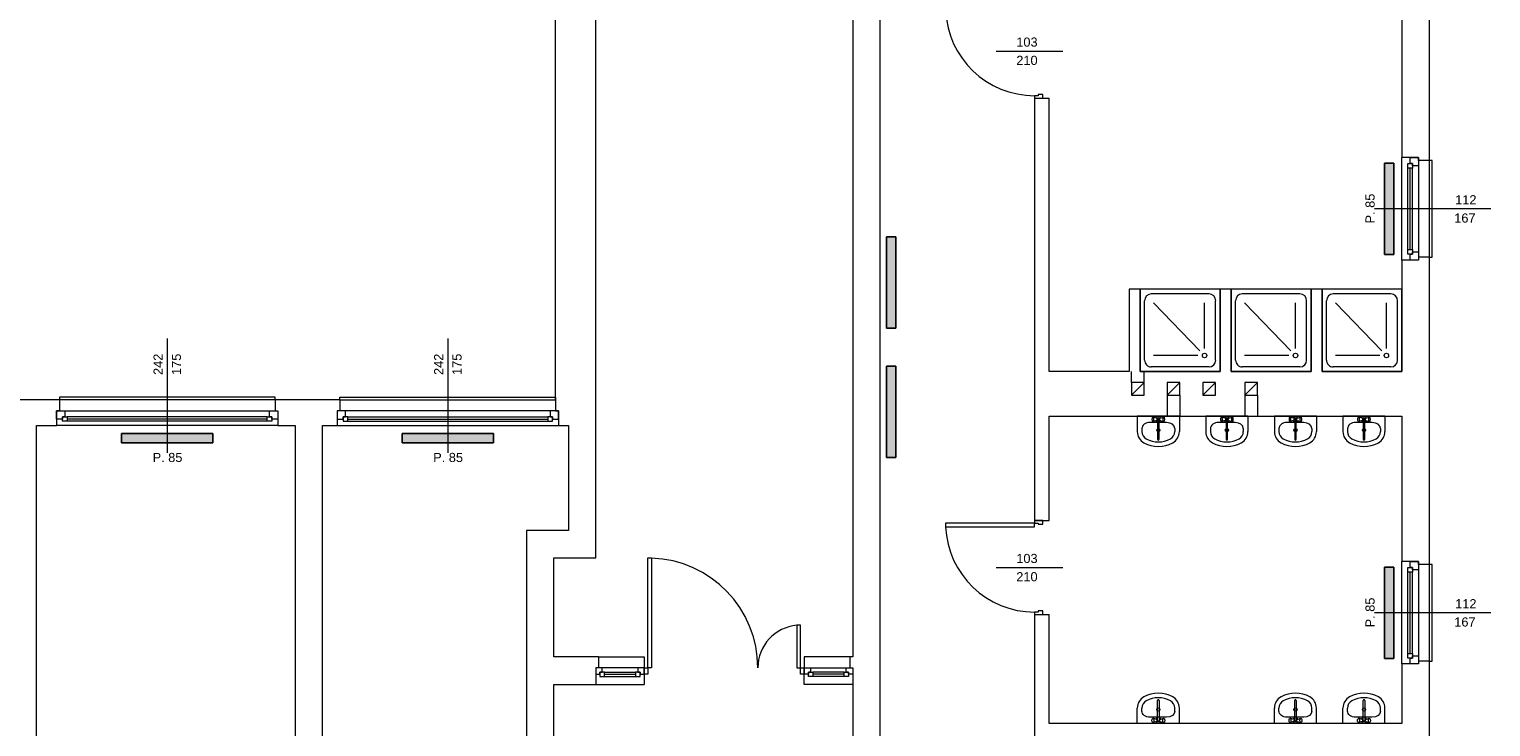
# Model space of a CAD drawing. Header units: millimetres. Extents: x 12683 to 90307, y 30842 to 62253.
# Tile 76 of 152: x 51251 to 52850, y 42159 to 42922. Entities that reach past the tile are written whole.
import ezdxf

# ---------------------------------------------------------------- set-up
doc = ezdxf.new("R2010")
doc.units = ezdxf.units.MM
doc.header["$LTSCALE"] = 0.6
for name, color, linetype, lineweight in [('zzz_podklady_drzwi_opisy', 252, 'Continuous', 15), ('zzz_podklady_okna_opisy', 252, 'Continuous', 15), ('zzz_podklady_sciany', 252, 'Continuous', 15)]:
    doc.layers.add(name, color=color, linetype=linetype, lineweight=lineweight)
doc.layers.add('zzz_podklady_grzejniki_ist', color=252, linetype='Continuous')
doc.styles.add('GENERATED_STYLE_1', font='ARIAL.TTF')

msp = doc.modelspace()

# ---------------------------------------------------------------- hatches: boundary and pattern name
at = {"layer": 'zzz_podklady_grzejniki_ist'}
for points in [[(52743.5, 42775.7), (52733.5, 42775.7), (52733.5, 42675.7), (52743.5, 42675.7)], [(52198.6, 42695), (52188.6, 42695), (52188.6, 42595), (52198.6, 42595)], [(52198.6, 42553.5), (52188.6, 42553.5), (52188.6, 42453.5), (52198.6, 42453.5)], [(51451.5, 42469.7), (51451.5, 42479.7), (51351.5, 42479.7), (51351.5, 42469.7)], [(51758.5, 42469.7), (51758.5, 42479.7), (51658.5, 42479.7), (51658.5, 42469.7)], [(52743.5, 42333.7), (52733.5, 42333.7), (52733.5, 42233.7), (52743.5, 42233.7)]]:
    msp.add_hatch(color=256, dxfattribs=at).paths.add_polyline_path(points, flags=0)

# ---------------------------------------------------------------- linework, layer by layer
at = {"layer": 'zzz_podklady_drzwi_opisy'}
for p, q in [((52308.4, 42898.2), (52381.5, 42898.2)), ((52354.5, 42849.5), (52350.5, 42849.5)), ((52350.5, 42849.5), (52350.5, 42846.7)), ((52350.5, 42846.7), (52359.5, 42846.7)), ((52350.5, 42846.7), (52359.5, 42846.7)), ((52350.5, 42846.7), (52359.5, 42846.7)), ((52359.5, 42850.7), (52354.5, 42850.7)), ((52354.5, 42850.7), (52354.5, 42849.5)), ((52359.5, 42846.7), (52359.5, 42850.7)), ((52350.5, 42381.9), (52253.1, 42381.9)), ((52253.1, 42381.9), (52253.1, 42377.9)), ((52253.1, 42377.9), (52350.5, 42377.9)), ((52350.5, 42384.7), (52359.5, 42384.7)), ((52350.5, 42384.7), (52350.5, 42381.9)), ((52359.5, 42384.7), (52350.5, 42384.7)), ((52350.5, 42384.7), (52359.5, 42384.7)), ((52350.5, 42381.9), (52354.5, 42381.9)), ((52350.5, 42377.9), (52350.5, 42381.9)), ((52354.5, 42381.9), (52354.5, 42380.7)), ((52354.5, 42380.7), (52359.5, 42380.7)), ((52359.5, 42380.7), (52359.5, 42384.7)), ((51927.5, 42223.4), (51927.5, 42343.7)), ((51927.5, 42343.7), (51931.5, 42343.7)), ((51931.5, 42343.7), (51931.5, 42223.4)), ((52308.4, 42333.2), (52381.5, 42333.2)), ((52354.5, 42284.5), (52350.5, 42284.5)), ((52350.5, 42284.5), (52350.5, 42281.7)), ((52350.5, 42281.7), (52359.5, 42281.7)), ((52350.5, 42281.7), (52359.5, 42281.7)), ((52350.5, 42281.7), (52359.5, 42281.7)), ((52359.5, 42285.7), (52354.5, 42285.7)), ((52354.5, 42285.7), (52354.5, 42284.5)), ((52359.5, 42281.7), (52359.5, 42285.7)), ((52094.5, 42270.2), (52090.5, 42270.2)), ((52090.5, 42270.2), (52090.5, 42223.4)), ((52094.5, 42223.4), (52094.5, 42270.2)), ((51931.5, 42223.4), (51927.5, 42223.4)), ((51927.5, 42223.4), (51927.5, 42216.4)), ((52090.5, 42223.4), (52094.5, 42223.4)), ((52094.5, 42216.4), (52094.5, 42223.4))]:
    msp.add_line(p, q, dxfattribs=at)
for centre, radius, start, end in [((52350.5, 42946.9), 97.4, 182.3537, 270), ((52350.5, 42381.9), 97.4, 182.3537, 270), ((51927.5, 42223.4), 120.2, 0, 88.0947), ((52094.5, 42223.4), 46.8, 94.8894, 180)]:
    msp.add_arc(centre, radius, start, end, dxfattribs=at)
at = {"layer": 'zzz_podklady_grzejniki_ist'}
for p, q in [((52733.5, 42675.7), (52733.5, 42775.7)), ((52733.5, 42775.7), (52743.5, 42775.7)), ((52743.5, 42675.7), (52743.5, 42775.7)), ((52188.6, 42595), (52188.6, 42695)), ((52188.6, 42695), (52198.6, 42695)), ((52198.6, 42595), (52198.6, 42695)), ((52743.5, 42675.7), (52733.5, 42675.7)), ((52198.6, 42595), (52188.6, 42595)), ((52188.6, 42453.5), (52188.6, 42553.5)), ((52188.6, 42553.5), (52198.6, 42553.5)), ((52198.6, 42453.5), (52198.6, 42553.5)), ((51351.5, 42469.7), (51351.5, 42479.7)), ((51351.5, 42479.7), (51451.5, 42479.7)), ((51451.5, 42479.7), (51451.5, 42469.7)), ((51658.5, 42469.7), (51658.5, 42479.7)), ((51658.5, 42479.7), (51758.5, 42479.7)), ((51758.5, 42479.7), (51758.5, 42469.7)), ((51351.5, 42469.7), (51451.5, 42469.7)), ((51658.5, 42469.7), (51758.5, 42469.7)), ((52198.6, 42453.5), (52188.6, 42453.5)), ((52733.5, 42233.7), (52733.5, 42333.7)), ((52733.5, 42333.7), (52743.5, 42333.7)), ((52743.5, 42233.7), (52743.5, 42333.7)), ((52743.5, 42233.7), (52733.5, 42233.7))]:
    msp.add_line(p, q, dxfattribs=at)
at = {"layer": 'zzz_podklady_sciany'}
for p, q in [((52151.5, 43388.7), (52151.5, 42595)), ((52181.5, 42592.7), (52181.5, 43239.7)), ((51826.5, 42516.7), (51826.5, 43174.5)), ((51870.5, 42516.7), (51870.5, 43174.5)), ((52752.5, 42962.7), (52752.5, 42781.7)), ((52782.5, 42778.7), (52782.5, 42965.7)), ((52350.5, 42846.7), (52366.5, 42846.7)), ((52350.5, 42846.7), (52350.5, 42384.7)), ((52366.5, 42547.7), (52366.5, 42846.7)), ((52761.5, 42781.7), (52752.5, 42781.7)), ((52752.5, 42669.7), (52752.5, 42781.7)), ((52752.5, 42669.7), (52752.5, 42781.7)), ((52770.5, 42781.7), (52761.5, 42781.7)), ((52761.5, 42781.7), (52770.5, 42781.7)), ((52770.5, 42781.7), (52761.5, 42781.7)), ((52770.5, 42778.7), (52770.5, 42781.7)), ((52782.5, 42778.7), (52770.5, 42778.7)), ((52782.5, 42672.7), (52782.5, 42778.7)), ((52785.5, 42778.7), (52782.5, 42778.7)), ((52785.5, 42672.7), (52785.5, 42778.7)), ((52761.5, 42669.7), (52752.5, 42669.7)), ((52752.5, 42669.7), (52752.5, 42547.7)), ((52770.5, 42669.7), (52761.5, 42669.7)), ((52770.5, 42669.7), (52761.5, 42669.7)), ((52770.5, 42669.7), (52761.5, 42669.7)), ((52782.5, 42672.7), (52770.5, 42672.7)), ((52770.5, 42672.7), (52770.5, 42669.7)), ((52782.5, 42336.7), (52782.5, 42672.7)), ((52782.5, 42672.7), (52785.5, 42672.7)), ((52466, 42637.7), (52454, 42637.7)), ((52454, 42637.7), (52454, 42547.7)), ((52466, 42547.7), (52466, 42637.7)), ((52553.5, 42637.7), (52466, 42637.7)), ((52466, 42637.7), (52466, 42547.7)), ((52565.5, 42637.7), (52553.5, 42637.7)), ((52553.5, 42637.7), (52553.5, 42547.7)), ((52553.5, 42547.7), (52553.5, 42637.7)), ((52565.5, 42547.7), (52565.5, 42637.7)), ((52653, 42637.7), (52565.5, 42637.7)), ((52565.5, 42637.7), (52565.5, 42547.7)), ((52665, 42637.7), (52653, 42637.7)), ((52653, 42637.7), (52653, 42547.7)), ((52653, 42547.7), (52653, 42637.7)), ((52665, 42547.7), (52665, 42637.7)), ((52752.5, 42637.7), (52665, 42637.7)), ((52665, 42637.7), (52665, 42547.7)), ((52752.5, 42547.7), (52752.5, 42637.7)), ((52470.9, 42560.2), (52470.9, 42625.2)), ((52541.4, 42632.7), (52478.2, 42632.7)), ((52531.3, 42570.5), (52480.6, 42622.7)), ((52536.5, 42572.7), (52536.5, 42622.7)), ((52548.6, 42560.2), (52548.6, 42625.2)), ((52570.4, 42560.2), (52570.4, 42625.2)), ((52640.9, 42632.7), (52577.7, 42632.7)), ((52630.8, 42570.5), (52580.1, 42622.7)), ((52636, 42572.7), (52636, 42622.7)), ((52648.1, 42560.2), (52648.1, 42625.2)), ((52669.9, 42560.2), (52669.9, 42625.2)), ((52740.4, 42632.7), (52677.2, 42632.7)), ((52730.3, 42570.5), (52679.6, 42622.7)), ((52735.5, 42572.7), (52735.5, 42622.7)), ((52747.6, 42560.2), (52747.6, 42625.2)), ((52151.5, 42595.7), (52151.5, 42235.4)), ((52181.5, 42146.1), (52181.5, 42592.7)), ((52529.2, 42565.2), (52480.6, 42565.2)), ((52628.7, 42565.2), (52580.1, 42565.2)), ((52728.2, 42565.2), (52679.6, 42565.2)), ((52454, 42547.7), (52366.5, 42547.7)), ((52456.5, 42535.7), (52456.5, 42547.7)), ((52553.5, 42547.7), (52466, 42547.7)), ((52466, 42547.7), (52553.5, 42547.7)), ((52470.5, 42535.7), (52470.5, 42547.7)), ((52541.4, 42552.7), (52478.2, 42552.7)), ((52653, 42547.7), (52565.5, 42547.7)), ((52565.5, 42547.7), (52653, 42547.7)), ((52640.9, 42552.7), (52577.7, 42552.7)), ((52752.5, 42547.7), (52665, 42547.7)), ((52665, 42547.7), (52752.5, 42547.7)), ((52740.4, 42552.7), (52677.2, 42552.7)), ((52470.5, 42535.7), (52456.5, 42521.7)), ((52509.5, 42535.7), (52495.5, 42521.7)), ((52495.5, 42521.7), (52495.5, 42498.7)), ((52509.5, 42521.7), (52509.5, 42498.7)), ((52548.5, 42535.7), (52534.5, 42521.7)), ((52594.5, 42535.7), (52580.5, 42521.7)), ((52580.5, 42521.7), (52580.5, 42498.7)), ((52594.5, 42521.7), (52594.5, 42498.7)), ((51283.5, 42516.7), (51217.5, 42516.7)), ((51519.5, 42519.7), (51283.5, 42519.7)), ((51283.5, 42519.7), (51283.5, 42516.7)), ((51283.5, 42516.7), (51283.5, 42504.7)), ((51519.5, 42516.7), (51283.5, 42516.7)), ((51519.5, 42516.7), (51519.5, 42519.7)), ((51519.5, 42516.7), (51519.5, 42504.7)), ((51590.5, 42516.7), (51519.5, 42516.7)), ((51590.5, 42516.7), (51590.5, 42519.7)), ((51590.5, 42519.7), (51826.5, 42519.7)), ((51590.5, 42516.7), (51590.5, 42504.7)), ((51590.5, 42516.7), (51826.5, 42516.7)), ((51826.5, 42519.7), (51826.5, 42516.7)), ((51826.5, 42516.7), (51826.5, 42504.7)), ((51870.5, 42343.7), (51870.5, 42516.7)), ((51283.5, 42504.7), (51280.5, 42504.7)), ((51280.5, 42504.7), (51280.5, 42495.7)), ((51280.5, 42495.7), (51280.5, 42504.7)), ((51280.5, 42504.7), (51280.5, 42495.7)), ((51280.5, 42495.7), (51280.5, 42488.7)), ((51519.5, 42504.7), (51522.5, 42504.7)), ((51522.5, 42504.7), (51522.5, 42495.7)), ((51522.5, 42504.7), (51522.5, 42495.7)), ((51522.5, 42504.7), (51522.5, 42495.7)), ((51522.5, 42495.7), (51522.5, 42488.7)), ((51590.5, 42504.7), (51587.5, 42504.7)), ((51587.5, 42504.7), (51587.5, 42495.7)), ((51587.5, 42504.7), (51587.5, 42495.7)), ((51587.5, 42504.7), (51587.5, 42495.7)), ((51587.5, 42495.7), (51587.5, 42488.7)), ((51826.5, 42504.7), (51829.5, 42504.7)), ((51829.5, 42504.7), (51829.5, 42495.7)), ((51829.5, 42495.7), (51829.5, 42504.7)), ((51829.5, 42504.7), (51829.5, 42495.7)), ((51829.5, 42495.7), (51829.5, 42488.7)), ((52366.5, 42384.7), (52366.5, 42498.7)), ((52366.5, 42498.7), (52752.5, 42498.7)), ((52462.9, 42498.7), (52462.9, 42481.9)), ((52508.9, 42498.7), (52462.9, 42498.7)), ((52476.8, 42491.9), (52476.8, 42491.9)), ((52495, 42491.9), (52476.8, 42491.9)), ((52479, 42496.4), (52478.9, 42495.7)), ((52478.9, 42495.7), (52478.9, 42495.1)), ((52478.9, 42495.1), (52479, 42494.4)), ((52479.2, 42496.9), (52479, 42496.4)), ((52479, 42494.4), (52479.2, 42493.9)), ((52479.4, 42497.3), (52479.2, 42496.9)), ((52479.2, 42493.9), (52479.4, 42493.5)), ((52479.9, 42497.7), (52479.4, 42497.3)), ((52479.9, 42493.1), (52479.4, 42493.5)), ((52480.2, 42497.8), (52479.9, 42497.7)), ((52479.9, 42493.1), (52480.2, 42493)), ((52480.4, 42497.7), (52480.2, 42497.8)), ((52483.9, 42496.6), (52480.2, 42497.8)), ((52483.9, 42494.2), (52480.2, 42493)), ((52480.2, 42493), (52480.4, 42493.1)), ((52480.7, 42497.2), (52480.4, 42497.7)), ((52480.4, 42493.1), (52480.7, 42493.6)), ((52480.9, 42496.6), (52480.7, 42497.2)), ((52480.7, 42493.6), (52480.9, 42494.2)), ((52481, 42495.8), (52480.9, 42496.6)), ((52480.9, 42494.2), (52481, 42495)), ((52481, 42495), (52481, 42495.8)), ((52485.1, 42495.5), (52485.1, 42473.5)), ((52486.7, 42473.5), (52486.7, 42495.5)), ((52487.9, 42496.6), (52491.7, 42497.8)), ((52487.9, 42494.2), (52491.7, 42493)), ((52491, 42496.6), (52490.9, 42495.8)), ((52490.9, 42495.8), (52490.9, 42495)), ((52490.9, 42495), (52491, 42494.2)), ((52491.2, 42497.2), (52491, 42496.6)), ((52491, 42494.2), (52491.2, 42493.6)), ((52491.4, 42497.7), (52491.2, 42497.2)), ((52491.2, 42493.6), (52491.4, 42493.1)), ((52491.7, 42497.8), (52491.4, 42497.7)), ((52491.4, 42493.1), (52491.7, 42493)), ((52492, 42497.7), (52491.7, 42497.8)), ((52491.7, 42493), (52492, 42493.1)), ((52492, 42497.7), (52492.5, 42497.3)), ((52492, 42493.1), (52492.5, 42493.5)), ((52492.7, 42496.9), (52492.5, 42497.3)), ((52492.5, 42493.5), (52492.7, 42493.9)), ((52492.8, 42496.4), (52492.7, 42496.9)), ((52492.7, 42493.9), (52492.8, 42494.4)), ((52492.9, 42495.7), (52492.8, 42496.4)), ((52492.8, 42494.4), (52492.9, 42495.1)), ((52492.9, 42495.1), (52492.9, 42495.7)), ((52508.9, 42498.7), (52508.9, 42481.9)), ((52537.9, 42498.7), (52537.9, 42481.9)), ((52583.9, 42498.7), (52537.9, 42498.7)), ((52551.8, 42491.9), (52551.8, 42491.9)), ((52570, 42491.9), (52551.8, 42491.9)), ((52554, 42496.4), (52553.9, 42495.7)), ((52553.9, 42495.7), (52553.9, 42495.1)), ((52553.9, 42495.1), (52554, 42494.4)), ((52554.2, 42496.9), (52554, 42496.4)), ((52554, 42494.4), (52554.2, 42493.9)), ((52554.4, 42497.3), (52554.2, 42496.9)), ((52554.2, 42493.9), (52554.4, 42493.5)), ((52554.9, 42497.7), (52554.4, 42497.3)), ((52554.9, 42493.1), (52554.4, 42493.5)), ((52555.2, 42497.8), (52554.9, 42497.7)), ((52554.9, 42493.1), (52555.2, 42493)), ((52555.4, 42497.7), (52555.2, 42497.8)), ((52558.9, 42496.6), (52555.2, 42497.8)), ((52558.9, 42494.2), (52555.2, 42493)), ((52555.2, 42493), (52555.4, 42493.1)), ((52555.7, 42497.2), (52555.4, 42497.7)), ((52555.4, 42493.1), (52555.7, 42493.6)), ((52555.9, 42496.6), (52555.7, 42497.2)), ((52555.7, 42493.6), (52555.9, 42494.2)), ((52556, 42495.8), (52555.9, 42496.6)), ((52555.9, 42494.2), (52556, 42495)), ((52556, 42495), (52556, 42495.8)), ((52560.1, 42495.5), (52560.1, 42473.5)), ((52561.7, 42473.5), (52561.7, 42495.5)), ((52562.9, 42496.6), (52566.7, 42497.8)), ((52562.9, 42494.2), (52566.7, 42493)), ((52566, 42496.6), (52565.9, 42495.8)), ((52565.9, 42495.8), (52565.9, 42495)), ((52565.9, 42495), (52566, 42494.2)), ((52566.2, 42497.2), (52566, 42496.6)), ((52566, 42494.2), (52566.2, 42493.6)), ((52566.4, 42497.7), (52566.2, 42497.2)), ((52566.2, 42493.6), (52566.4, 42493.1)), ((52566.7, 42497.8), (52566.4, 42497.7)), ((52566.4, 42493.1), (52566.7, 42493)), ((52567, 42497.7), (52566.7, 42497.8)), ((52566.7, 42493), (52567, 42493.1)), ((52567, 42497.7), (52567.5, 42497.3)), ((52567, 42493.1), (52567.5, 42493.5)), ((52567.7, 42496.9), (52567.5, 42497.3)), ((52567.5, 42493.5), (52567.7, 42493.9)), ((52567.8, 42496.4), (52567.7, 42496.9)), ((52567.7, 42493.9), (52567.8, 42494.4)), ((52567.9, 42495.7), (52567.8, 42496.4)), ((52567.8, 42494.4), (52567.9, 42495.1)), ((52567.9, 42495.1), (52567.9, 42495.7)), ((52583.9, 42498.7), (52583.9, 42481.9)), ((52612.9, 42498.7), (52612.9, 42481.9)), ((52658.9, 42498.7), (52612.9, 42498.7)), ((52626.8, 42491.9), (52626.8, 42491.9)), ((52645, 42491.9), (52626.8, 42491.9)), ((52629, 42496.4), (52628.9, 42495.7)), ((52628.9, 42495.7), (52628.9, 42495.1)), ((52628.9, 42495.1), (52629, 42494.4)), ((52629.2, 42496.9), (52629, 42496.4)), ((52629, 42494.4), (52629.2, 42493.9)), ((52629.4, 42497.3), (52629.2, 42496.9)), ((52629.2, 42493.9), (52629.4, 42493.5)), ((52629.9, 42497.7), (52629.4, 42497.3)), ((52629.9, 42493.1), (52629.4, 42493.5)), ((52630.2, 42497.8), (52629.9, 42497.7)), ((52629.9, 42493.1), (52630.2, 42493)), ((52630.4, 42497.7), (52630.2, 42497.8)), ((52633.9, 42496.6), (52630.2, 42497.8)), ((52633.9, 42494.2), (52630.2, 42493)), ((52630.2, 42493), (52630.4, 42493.1)), ((52630.7, 42497.2), (52630.4, 42497.7)), ((52630.4, 42493.1), (52630.7, 42493.6)), ((52630.9, 42496.6), (52630.7, 42497.2)), ((52630.7, 42493.6), (52630.9, 42494.2)), ((52631, 42495.8), (52630.9, 42496.6)), ((52630.9, 42494.2), (52631, 42495)), ((52631, 42495), (52631, 42495.8)), ((52635.1, 42495.5), (52635.1, 42473.5)), ((52636.7, 42473.5), (52636.7, 42495.5)), ((52637.9, 42496.6), (52641.7, 42497.8)), ((52637.9, 42494.2), (52641.7, 42493)), ((52641, 42496.6), (52640.9, 42495.8)), ((52640.9, 42495.8), (52640.9, 42495)), ((52640.9, 42495), (52641, 42494.2)), ((52641.2, 42497.2), (52641, 42496.6)), ((52641, 42494.2), (52641.2, 42493.6)), ((52641.4, 42497.7), (52641.2, 42497.2)), ((52641.2, 42493.6), (52641.4, 42493.1)), ((52641.7, 42497.8), (52641.4, 42497.7)), ((52641.4, 42493.1), (52641.7, 42493)), ((52642, 42497.7), (52641.7, 42497.8)), ((52641.7, 42493), (52642, 42493.1)), ((52642, 42497.7), (52642.5, 42497.3)), ((52642, 42493.1), (52642.5, 42493.5)), ((52642.7, 42496.9), (52642.5, 42497.3)), ((52642.5, 42493.5), (52642.7, 42493.9)), ((52642.8, 42496.4), (52642.7, 42496.9)), ((52642.7, 42493.9), (52642.8, 42494.4)), ((52642.9, 42495.7), (52642.8, 42496.4)), ((52642.8, 42494.4), (52642.9, 42495.1)), ((52642.9, 42495.1), (52642.9, 42495.7)), ((52658.9, 42498.7), (52658.9, 42481.9)), ((52687.9, 42498.7), (52687.9, 42481.9)), ((52733.9, 42498.7), (52687.9, 42498.7)), ((52701.8, 42491.9), (52701.8, 42491.9)), ((52720, 42491.9), (52701.8, 42491.9)), ((52704, 42496.4), (52703.9, 42495.7)), ((52703.9, 42495.7), (52703.9, 42495.1)), ((52703.9, 42495.1), (52704, 42494.4)), ((52704.2, 42496.9), (52704, 42496.4)), ((52704, 42494.4), (52704.2, 42493.9)), ((52704.4, 42497.3), (52704.2, 42496.9)), ((52704.2, 42493.9), (52704.4, 42493.5)), ((52704.9, 42497.7), (52704.4, 42497.3)), ((52704.9, 42493.1), (52704.4, 42493.5)), ((52705.2, 42497.8), (52704.9, 42497.7)), ((52704.9, 42493.1), (52705.2, 42493)), ((52705.4, 42497.7), (52705.2, 42497.8)), ((52708.9, 42496.6), (52705.2, 42497.8)), ((52708.9, 42494.2), (52705.2, 42493)), ((52705.2, 42493), (52705.4, 42493.1)), ((52705.7, 42497.2), (52705.4, 42497.7)), ((52705.4, 42493.1), (52705.7, 42493.6)), ((52705.9, 42496.6), (52705.7, 42497.2)), ((52705.7, 42493.6), (52705.9, 42494.2)), ((52706, 42495.8), (52705.9, 42496.6)), ((52705.9, 42494.2), (52706, 42495)), ((52706, 42495), (52706, 42495.8)), ((52710.1, 42495.5), (52710.1, 42473.5)), ((52711.7, 42473.5), (52711.7, 42495.5)), ((52712.9, 42496.6), (52716.7, 42497.8)), ((52712.9, 42494.2), (52716.7, 42493)), ((52716, 42496.6), (52715.9, 42495.8)), ((52715.9, 42495.8), (52715.9, 42495)), ((52715.9, 42495), (52716, 42494.2)), ((52716.2, 42497.2), (52716, 42496.6)), ((52716, 42494.2), (52716.2, 42493.6)), ((52716.4, 42497.7), (52716.2, 42497.2)), ((52716.2, 42493.6), (52716.4, 42493.1)), ((52716.7, 42497.8), (52716.4, 42497.7)), ((52716.4, 42493.1), (52716.7, 42493)), ((52717, 42497.7), (52716.7, 42497.8)), ((52716.7, 42493), (52717, 42493.1)), ((52717, 42497.7), (52717.5, 42497.3)), ((52717, 42493.1), (52717.5, 42493.5)), ((52717.7, 42496.9), (52717.5, 42497.3)), ((52717.5, 42493.5), (52717.7, 42493.9)), ((52717.8, 42496.4), (52717.7, 42496.9)), ((52717.7, 42493.9), (52717.8, 42494.4)), ((52717.9, 42495.7), (52717.8, 42496.4)), ((52717.8, 42494.4), (52717.9, 42495.1)), ((52717.9, 42495.1), (52717.9, 42495.7)), ((52733.9, 42498.7), (52733.9, 42481.9)), ((52752.5, 42498.7), (52752.5, 42339.7)), ((51258.5, 42488.7), (51280.5, 42488.7)), ((51258.5, 41854.7), (51258.5, 42488.7)), ((51522.5, 42488.7), (51280.5, 42488.7)), ((51522.5, 42488.7), (51280.5, 42488.7)), ((51522.5, 42488.7), (51541.5, 42488.7)), ((51541.5, 42488.7), (51541.5, 41854.7)), ((51571.5, 42488.7), (51587.5, 42488.7)), ((51571.5, 41854.7), (51571.5, 42488.7)), ((51587.5, 42488.7), (51829.5, 42488.7)), ((51587.5, 42488.7), (51829.5, 42488.7)), ((51829.5, 42488.7), (51840.5, 42488.7)), ((51840.5, 42488.7), (51840.5, 42373.7)), ((52467.9, 42485.2), (52467.9, 42481.9)), ((52503.9, 42485.2), (52503.9, 42481.9)), ((52542.9, 42485.2), (52542.9, 42481.9)), ((52578.9, 42485.2), (52578.9, 42481.9)), ((52617.9, 42485.2), (52617.9, 42481.9)), ((52653.9, 42485.2), (52653.9, 42481.9)), ((52692.9, 42485.2), (52692.9, 42481.9)), ((52728.9, 42485.2), (52728.9, 42481.9)), ((52350.5, 42384.7), (52366.5, 42384.7)), ((51794.5, 42373.7), (51794.5, 41854.7)), ((51840.5, 42373.7), (51794.5, 42373.7)), ((51824.5, 42343.7), (51870.5, 42343.7)), ((51824.5, 42235.4), (51824.5, 42343.7)), ((52761.5, 42339.7), (52752.5, 42339.7)), ((52752.5, 42227.7), (52752.5, 42339.7)), ((52752.5, 42227.7), (52752.5, 42339.7)), ((52770.5, 42339.7), (52761.5, 42339.7)), ((52761.5, 42339.7), (52770.5, 42339.7)), ((52770.5, 42339.7), (52761.5, 42339.7)), ((52770.5, 42336.7), (52770.5, 42339.7)), ((52782.5, 42336.7), (52770.5, 42336.7)), ((52782.5, 42230.7), (52782.5, 42336.7)), ((52785.5, 42336.7), (52782.5, 42336.7)), ((52785.5, 42230.7), (52785.5, 42336.7)), ((52350.5, 42281.7), (52366.5, 42281.7)), ((52350.5, 42281.7), (52350.5, 41965.7)), ((52366.5, 42162.7), (52366.5, 42281.7)), ((51873.5, 42235.4), (51824.5, 42235.4)), ((51873.5, 42235.4), (51873.5, 42223.4)), ((51873.5, 42235.4), (51923.5, 42235.4)), ((52148.5, 42235.4), (52098.5, 42235.4)), ((52148.5, 42235.4), (52148.5, 42223.4)), ((52151.5, 42235.4), (52148.5, 42235.4)), ((51873.5, 42223.4), (51870.5, 42223.4)), ((51870.5, 42223.4), (51870.5, 42216.4)), ((52148.5, 42223.4), (52151.5, 42223.4)), ((52151.5, 42223.4), (52151.5, 42216.4)), ((52761.5, 42227.7), (52752.5, 42227.7)), ((52752.5, 42227.7), (52752.5, 42162.7)), ((52770.5, 42227.7), (52761.5, 42227.7)), ((52770.5, 42227.7), (52761.5, 42227.7)), ((52770.5, 42227.7), (52761.5, 42227.7)), ((52782.5, 42230.7), (52770.5, 42230.7)), ((52770.5, 42230.7), (52770.5, 42227.7)), ((52782.5, 42023.7), (52782.5, 42230.7)), ((52782.5, 42230.7), (52785.5, 42230.7)), ((51824.5, 41854.7), (51824.5, 42205.4)), ((51824.5, 42205.4), (51923.5, 42205.4)), ((51870.5, 42216.4), (51870.5, 42205.4)), ((52151.5, 42205.4), (52098.5, 42205.4)), ((52151.5, 42216.4), (52151.5, 42205.4)), ((52151.5, 42205.4), (52151.5, 42146.1)), ((52485.1, 42165.8), (52485.1, 42187.8)), ((52486.7, 42187.8), (52486.7, 42165.8)), ((52635.1, 42165.8), (52635.1, 42187.8)), ((52636.7, 42187.8), (52636.7, 42165.8)), ((52710.1, 42165.8), (52710.1, 42187.8)), ((52711.7, 42187.8), (52711.7, 42165.8)), ((52462.9, 42162.7), (52462.9, 42179.5)), ((52467.9, 42176.1), (52467.9, 42179.5)), ((52476.8, 42169.4), (52476.8, 42169.4)), ((52495, 42169.4), (52476.8, 42169.4)), ((52503.9, 42176.1), (52503.9, 42179.5)), ((52508.9, 42162.7), (52508.9, 42179.5)), ((52612.9, 42162.7), (52612.9, 42179.5)), ((52617.9, 42176.1), (52617.9, 42179.5)), ((52626.8, 42169.4), (52626.8, 42169.4)), ((52645, 42169.4), (52626.8, 42169.4)), ((52653.9, 42176.1), (52653.9, 42179.5)), ((52658.9, 42162.7), (52658.9, 42179.5)), ((52687.9, 42162.7), (52687.9, 42179.5)), ((52692.9, 42176.1), (52692.9, 42179.5)), ((52701.8, 42169.4), (52701.8, 42169.4)), ((52720, 42169.4), (52701.8, 42169.4)), ((52728.9, 42176.1), (52728.9, 42179.5)), ((52733.9, 42162.7), (52733.9, 42179.5)), ((52752.5, 42162.7), (52366.5, 42162.7)), ((52508.9, 42162.7), (52462.9, 42162.7)), ((52478.9, 42166.3), (52479, 42166.9)), ((52478.9, 42165.6), (52478.9, 42166.3)), ((52479, 42164.9), (52478.9, 42165.6)), ((52479, 42166.9), (52479.2, 42167.5)), ((52479.2, 42164.4), (52479, 42164.9)), ((52479.2, 42167.5), (52479.4, 42167.8)), ((52479.4, 42164.1), (52479.2, 42164.4)), ((52479.9, 42168.2), (52479.4, 42167.8)), ((52479.9, 42163.7), (52479.4, 42164.1)), ((52479.9, 42168.2), (52480.2, 42168.3)), ((52480.2, 42163.5), (52479.9, 42163.7)), ((52480.2, 42168.3), (52480.4, 42168.2)), ((52483.9, 42167.1), (52480.2, 42168.3)), ((52483.9, 42164.7), (52480.2, 42163.5)), ((52480.4, 42163.7), (52480.2, 42163.5)), ((52480.4, 42168.2), (52480.7, 42167.8)), ((52480.7, 42164.1), (52480.4, 42163.7)), ((52480.7, 42167.8), (52480.9, 42167.1)), ((52480.9, 42164.7), (52480.7, 42164.1)), ((52480.9, 42167.1), (52481, 42166.4)), ((52481, 42165.5), (52480.9, 42164.7)), ((52481, 42166.4), (52481, 42165.5)), ((52487.9, 42167.1), (52491.7, 42168.3)), ((52487.9, 42164.7), (52491.7, 42163.5)), ((52490.9, 42166.4), (52491, 42167.1)), ((52490.9, 42165.5), (52490.9, 42166.4)), ((52491, 42164.7), (52490.9, 42165.5)), ((52491, 42167.1), (52491.2, 42167.8)), ((52491.2, 42164.1), (52491, 42164.7)), ((52491.2, 42167.8), (52491.4, 42168.2)), ((52491.4, 42163.7), (52491.2, 42164.1)), ((52491.4, 42168.2), (52491.7, 42168.3)), ((52491.7, 42163.5), (52491.4, 42163.7)), ((52491.7, 42168.3), (52492, 42168.2)), ((52492, 42163.7), (52491.7, 42163.5)), ((52492, 42168.2), (52492.5, 42167.8)), ((52492, 42163.7), (52492.5, 42164.1)), ((52492.5, 42167.8), (52492.7, 42167.5)), ((52492.7, 42164.4), (52492.5, 42164.1)), ((52492.7, 42167.5), (52492.8, 42166.9)), ((52492.8, 42164.9), (52492.7, 42164.4)), ((52492.8, 42166.9), (52492.9, 42166.3)), ((52492.9, 42165.6), (52492.8, 42164.9)), ((52492.9, 42166.3), (52492.9, 42165.6)), ((52658.9, 42162.7), (52612.9, 42162.7)), ((52628.9, 42166.3), (52629, 42166.9)), ((52628.9, 42165.6), (52628.9, 42166.3)), ((52629, 42164.9), (52628.9, 42165.6)), ((52629, 42166.9), (52629.2, 42167.5)), ((52629.2, 42164.4), (52629, 42164.9)), ((52629.2, 42167.5), (52629.4, 42167.8)), ((52629.4, 42164.1), (52629.2, 42164.4)), ((52629.9, 42168.2), (52629.4, 42167.8)), ((52629.9, 42163.7), (52629.4, 42164.1)), ((52629.9, 42168.2), (52630.2, 42168.3)), ((52630.2, 42163.5), (52629.9, 42163.7)), ((52630.2, 42168.3), (52630.4, 42168.2)), ((52633.9, 42167.1), (52630.2, 42168.3)), ((52633.9, 42164.7), (52630.2, 42163.5)), ((52630.4, 42163.7), (52630.2, 42163.5)), ((52630.4, 42168.2), (52630.7, 42167.8)), ((52630.7, 42164.1), (52630.4, 42163.7)), ((52630.7, 42167.8), (52630.9, 42167.1)), ((52630.9, 42164.7), (52630.7, 42164.1)), ((52630.9, 42167.1), (52631, 42166.4)), ((52631, 42165.5), (52630.9, 42164.7)), ((52631, 42166.4), (52631, 42165.5)), ((52637.9, 42167.1), (52641.7, 42168.3)), ((52637.9, 42164.7), (52641.7, 42163.5)), ((52640.9, 42166.4), (52641, 42167.1)), ((52640.9, 42165.5), (52640.9, 42166.4)), ((52641, 42164.7), (52640.9, 42165.5)), ((52641, 42167.1), (52641.2, 42167.8)), ((52641.2, 42164.1), (52641, 42164.7)), ((52641.2, 42167.8), (52641.4, 42168.2)), ((52641.4, 42163.7), (52641.2, 42164.1)), ((52641.4, 42168.2), (52641.7, 42168.3)), ((52641.7, 42163.5), (52641.4, 42163.7)), ((52641.7, 42168.3), (52642, 42168.2)), ((52642, 42163.7), (52641.7, 42163.5)), ((52642, 42168.2), (52642.5, 42167.8)), ((52642, 42163.7), (52642.5, 42164.1)), ((52642.5, 42167.8), (52642.7, 42167.5)), ((52642.7, 42164.4), (52642.5, 42164.1)), ((52642.7, 42167.5), (52642.8, 42166.9)), ((52642.8, 42164.9), (52642.7, 42164.4)), ((52642.8, 42166.9), (52642.9, 42166.3)), ((52642.9, 42165.6), (52642.8, 42164.9)), ((52642.9, 42166.3), (52642.9, 42165.6)), ((52733.9, 42162.7), (52687.9, 42162.7)), ((52703.9, 42166.3), (52704, 42166.9)), ((52703.9, 42165.6), (52703.9, 42166.3)), ((52704, 42164.9), (52703.9, 42165.6)), ((52704, 42166.9), (52704.2, 42167.5)), ((52704.2, 42164.4), (52704, 42164.9)), ((52704.2, 42167.5), (52704.4, 42167.8)), ((52704.4, 42164.1), (52704.2, 42164.4)), ((52704.9, 42168.2), (52704.4, 42167.8)), ((52704.9, 42163.7), (52704.4, 42164.1)), ((52704.9, 42168.2), (52705.2, 42168.3)), ((52705.2, 42163.5), (52704.9, 42163.7)), ((52705.2, 42168.3), (52705.4, 42168.2)), ((52708.9, 42167.1), (52705.2, 42168.3)), ((52708.9, 42164.7), (52705.2, 42163.5)), ((52705.4, 42163.7), (52705.2, 42163.5)), ((52705.4, 42168.2), (52705.7, 42167.8)), ((52705.7, 42164.1), (52705.4, 42163.7)), ((52705.7, 42167.8), (52705.9, 42167.1)), ((52705.9, 42164.7), (52705.7, 42164.1)), ((52705.9, 42167.1), (52706, 42166.4)), ((52706, 42165.5), (52705.9, 42164.7)), ((52706, 42166.4), (52706, 42165.5)), ((52712.9, 42167.1), (52716.7, 42168.3)), ((52712.9, 42164.7), (52716.7, 42163.5)), ((52715.9, 42166.4), (52716, 42167.1)), ((52715.9, 42165.5), (52715.9, 42166.4)), ((52716, 42164.7), (52715.9, 42165.5)), ((52716, 42167.1), (52716.2, 42167.8)), ((52716.2, 42164.1), (52716, 42164.7)), ((52716.2, 42167.8), (52716.4, 42168.2)), ((52716.4, 42163.7), (52716.2, 42164.1)), ((52716.4, 42168.2), (52716.7, 42168.3)), ((52716.7, 42163.5), (52716.4, 42163.7)), ((52716.7, 42168.3), (52717, 42168.2)), ((52717, 42163.7), (52716.7, 42163.5)), ((52717, 42168.2), (52717.5, 42167.8)), ((52717, 42163.7), (52717.5, 42164.1)), ((52717.5, 42167.8), (52717.7, 42167.5)), ((52717.7, 42164.4), (52717.5, 42164.1)), ((52717.7, 42167.5), (52717.8, 42166.9)), ((52717.8, 42164.9), (52717.7, 42164.4)), ((52717.8, 42166.9), (52717.9, 42166.3)), ((52717.9, 42165.6), (52717.8, 42164.9)), ((52717.9, 42166.3), (52717.9, 42165.6))]:
    msp.add_line(p, q, dxfattribs=at)
at = {"layer": 'zzz_podklady_sciany', "flags": 128}
for points in [[(52470.5, 42535.7), (52456.5, 42535.7), (52456.5, 42521.7), (52470.5, 42521.7)], [(52509.5, 42535.7), (52495.5, 42535.7), (52495.5, 42521.7), (52509.5, 42521.7)], [(52548.5, 42535.7), (52534.5, 42535.7), (52534.5, 42521.7), (52548.5, 42521.7)], [(52594.5, 42535.7), (52580.5, 42535.7), (52580.5, 42521.7), (52594.5, 42521.7)]]:
    msp.add_lwpolyline(points, close=True, dxfattribs=at)
at = {"layer": 'zzz_podklady_sciany'}
for centre in [(52485.9, 42483.5), (52560.9, 42483.5), (52635.9, 42483.5), (52710.9, 42483.5), (52485.9, 42177.9), (52635.9, 42177.9), (52710.9, 42177.9)]:
    msp.add_circle(centre, 1.75, dxfattribs=at)
for centre, radius, start, end in [((52485.9, 42495.4), 3, 27.9765, 152.0235), ((52485.9, 42495.4), 3, 207.9765, 254.7747), ((52485.9, 42495.4), 1.68, 298.0549, 241.9451), ((52485.9, 42495.4), 0.8, 10, 170), ((52485.9, 42495.4), 3, 285.2253, 332.0235), ((52560.9, 42495.4), 3, 27.9765, 152.0235), ((52560.9, 42495.4), 3, 207.9765, 254.7747), ((52560.9, 42495.4), 1.68, 298.0549, 241.9451), ((52560.9, 42495.4), 0.8, 10, 170), ((52560.9, 42495.4), 3, 285.2253, 332.0235), ((52635.9, 42495.4), 3, 27.9765, 152.0235), ((52635.9, 42495.4), 3, 207.9765, 254.7747), ((52635.9, 42495.4), 1.68, 298.0549, 241.9451), ((52635.9, 42495.4), 0.8, 10, 170), ((52635.9, 42495.4), 3, 285.2253, 332.0235), ((52710.9, 42495.4), 3, 27.9765, 152.0235), ((52710.9, 42495.4), 3, 207.9765, 254.7747), ((52710.9, 42495.4), 1.68, 298.0549, 241.9451), ((52710.9, 42495.4), 0.8, 10, 170), ((52710.9, 42495.4), 3, 285.2253, 332.0235), ((52476.8, 42481.9), 13.9, 180, 241.5254), ((52476.8, 42481.9), 8.89, 180, 241.5254), ((52485.9, 42498.7), 28, 241.5254, 298.4746), ((52485.9, 42473.5), 0.788, 180, 0), ((52495, 42481.9), 8.89, 298.4746, 0), ((52495, 42481.9), 13.9, 298.4746, 0), ((52551.8, 42481.9), 13.9, 180, 241.5254), ((52551.8, 42481.9), 8.89, 180, 241.5254), ((52560.9, 42498.7), 28, 241.5254, 298.4746), ((52560.9, 42473.5), 0.788, 180, 0), ((52570, 42481.9), 8.89, 298.4746, 0), ((52570, 42481.9), 13.9, 298.4746, 0), ((52626.8, 42481.9), 13.9, 180, 241.5254), ((52626.8, 42481.9), 8.89, 180, 241.5254), ((52635.9, 42498.7), 28, 241.5254, 298.4746), ((52635.9, 42473.5), 0.788, 180, 0), ((52645, 42481.9), 8.89, 298.4746, 0), ((52645, 42481.9), 13.9, 298.4746, 0), ((52701.8, 42481.9), 13.9, 180, 241.5254), ((52701.8, 42481.9), 8.89, 180, 241.5254), ((52710.9, 42498.7), 28, 241.5254, 298.4746), ((52710.9, 42473.5), 0.788, 180, 0), ((52720, 42481.9), 8.89, 298.4746, 0), ((52720, 42481.9), 13.9, 298.4746, 0), ((52485.9, 42498.7), 33, 241.5254, 298.4746), ((52560.9, 42498.7), 33, 241.5254, 298.4746), ((52635.9, 42498.7), 33, 241.5254, 298.4746), ((52710.9, 42498.7), 33, 241.5254, 298.4746), ((51870.5, 42343.7), 0.05, 270, 0), ((52476.8, 42179.5), 13.9, 118.4746, 180), ((52476.8, 42179.5), 8.89, 118.4746, 180), ((52485.9, 42162.7), 33, 61.5254, 118.4746), ((52485.9, 42162.7), 28, 61.5254, 118.4746), ((52485.9, 42187.8), 0.788, 0, 180), ((52495, 42179.5), 8.89, 0, 61.5254), ((52495, 42179.5), 13.9, 0, 61.5254), ((52626.8, 42179.5), 13.9, 118.4746, 180), ((52626.8, 42179.5), 8.89, 118.4746, 180), ((52635.9, 42162.7), 33, 61.5254, 118.4746), ((52635.9, 42162.7), 28, 61.5254, 118.4746), ((52635.9, 42187.8), 0.788, 0, 180), ((52645, 42179.5), 8.89, 0, 61.5254), ((52645, 42179.5), 13.9, 0, 61.5254), ((52701.8, 42179.5), 13.9, 118.4746, 180), ((52701.8, 42179.5), 8.89, 118.4746, 180), ((52710.9, 42162.7), 33, 61.5254, 118.4746), ((52710.9, 42162.7), 28, 61.5254, 118.4746), ((52710.9, 42187.8), 0.788, 0, 180), ((52720, 42179.5), 8.89, 0, 61.5254), ((52720, 42179.5), 13.9, 0, 61.5254), ((52485.9, 42165.9), 3, 105.2253, 152.0235), ((52485.9, 42165.9), 3, 207.9765, 332.0235), ((52485.9, 42165.9), 1.68, 118.0549, 61.9451), ((52485.9, 42165.9), 0.8, 190, 350), ((52485.9, 42165.9), 3, 27.9765, 74.7747), ((52635.9, 42165.9), 3, 105.2253, 152.0235), ((52635.9, 42165.9), 3, 207.9765, 332.0235), ((52635.9, 42165.9), 1.68, 118.0549, 61.9451), ((52635.9, 42165.9), 0.8, 190, 350), ((52635.9, 42165.9), 3, 27.9765, 74.7747), ((52710.9, 42165.9), 3, 105.2253, 152.0235), ((52710.9, 42165.9), 3, 207.9765, 332.0235), ((52710.9, 42165.9), 1.68, 118.0549, 61.9451), ((52710.9, 42165.9), 0.8, 190, 350), ((52710.9, 42165.9), 3, 27.9765, 74.7747)]:
    msp.add_arc(centre, radius, start, end, dxfattribs=at)
for centre, major_axis, ratio, start_param, end_param in [((52478.2, 42625.2), (0, 7.5), 0.972222, 0, 1.570796), ((52541.4, 42625.2), (0, 7.5), 0.972222, 4.712389, 6.283185), ((52577.7, 42625.2), (0, 7.5), 0.972222, 0, 1.570796), ((52640.9, 42625.2), (0, 7.5), 0.972222, 4.712389, 6.283185), ((52677.2, 42625.2), (0, 7.5), 0.972222, 0, 1.570796), ((52740.4, 42625.2), (0, 7.5), 0.972222, 4.712389, 6.283185), ((52478.2, 42560.2), (0, 7.5), 0.972222, 1.570796, 3.141593), ((52541.4, 42560.2), (0, 7.5), 0.972222, 3.141593, 4.712389), ((52577.7, 42560.2), (0, 7.5), 0.972222, 1.570796, 3.141593), ((52640.9, 42560.2), (0, 7.5), 0.972222, 3.141593, 4.712389), ((52677.2, 42560.2), (0, 7.5), 0.972222, 1.570796, 3.141593), ((52740.4, 42560.2), (0, 7.5), 0.972222, 3.141593, 4.712389), ((52476.8, 42485.2), (8.89, 0), 0.750558, 1.570796, 3.141593), ((52495, 42485.2), (-8.89, 0), 0.750558, 3.141593, 4.712389), ((52551.8, 42485.2), (8.89, 0), 0.750558, 1.570796, 3.141593), ((52570, 42485.2), (-8.89, 0), 0.750558, 3.141593, 4.712389), ((52626.8, 42485.2), (8.89, 0), 0.750558, 1.570796, 3.141593), ((52645, 42485.2), (-8.89, 0), 0.750558, 3.141593, 4.712389), ((52701.8, 42485.2), (8.89, 0), 0.750558, 1.570796, 3.141593), ((52720, 42485.2), (-8.89, 0), 0.750558, 3.141593, 4.712389)]:
    msp.add_ellipse(centre, major_axis=major_axis, ratio=ratio, start_param=start_param, end_param=end_param, dxfattribs=at)
for centre in [(52536.5, 42565.2), (52636, 42565.2), (52735.5, 42565.2)]:
    msp.add_ellipse(centre, major_axis=(0, -2.5), ratio=0.972222, dxfattribs=at)
at = {"layer": 'zzz_podklady_sciany', "extrusion": (0, 0, -1)}
for centre, major_axis, start_param, end_param in [((52476.8, 42176.1), (8.89, 0), 1.570796, 3.141593), ((52495, 42176.1), (-8.89, 0), 3.141593, 4.712389), ((52626.8, 42176.1), (8.89, 0), 1.570796, 3.141593), ((52645, 42176.1), (-8.89, 0), 3.141593, 4.712389), ((52701.8, 42176.1), (8.89, 0), 1.570796, 3.141593), ((52720, 42176.1), (-8.89, 0), 3.141593, 4.712389)]:
    msp.add_ellipse(centre, major_axis=major_axis, ratio=0.750558, start_param=start_param, end_param=end_param, dxfattribs=at)

# ---------------------------------------------------------------- texts
at = {"layer": 'zzz_podklady_drzwi_opisy', "char_height": 10, "attachment_point": 7, "style": 'GENERATED_STYLE_1'}
for s, insert in [('{103}', (52330.5, 42903)), ('{210}', (52330.5, 42883)), ('{103}', (52330.5, 42338)), ('{210}', (52330.5, 42318))]:
    msp.add_mtext(s, dxfattribs=dict(at, insert=insert))
at = {"layer": 'zzz_podklady_okna_opisy', "char_height": 10, "attachment_point": 7, "rotation": 90, "style": 'GENERATED_STYLE_1'}
for s, insert in [('{P. 85}', (52722.7, 42709.7)), ('{242}', (51396.5, 42543.9)), ('{175}', (51416.7, 42543.9)), ('{242}', (51703.5, 42543.9)), ('{175}', (51723.7, 42543.9)), ('{P. 85}', (52722.7, 42267.7))]:
    msp.add_mtext(s, dxfattribs=dict(at, insert=insert))
at = {"layer": 'zzz_podklady_okna_opisy', "char_height": 10, "attachment_point": 7, "style": 'GENERATED_STYLE_1'}
for s, insert in [('{112}', (52810.7, 42730.6)), ('{167}', (52809.7, 42710.5)), ('{P. 85}', (51385.5, 42448.5)), ('{P. 85}', (51692.5, 42448.5)), ('{112}', (52810.7, 42288.6)), ('{167}', (52809.7, 42268.5))]:
    msp.add_mtext(s, dxfattribs=dict(at, insert=insert))

# ---------------------------------------------------------------- next in the draw order: wipeouts: each hides what was drawn before it
at = {"ltscale": 3705.867049}
for points in [[(52759, 42770.2), (52764, 42770.2), (52764, 42772.7), (52770.5, 42772.7), (52770.5, 42678.7), (52764, 42678.7), (52764, 42681.2), (52759, 42681.2)], [(52759, 42328.2), (52764, 42328.2), (52764, 42330.7), (52770.5, 42330.7), (52770.5, 42236.7), (52764, 42236.7), (52764, 42239.2), (52759, 42239.2)]]:
    msp.add_wipeout(points, dxfattribs=at).dxf.layer = 'zzz_podklady_sciany'
at = {"ltscale": 8877.762211}
for points in [[(51292, 42493.2), (51292, 42498.2), (51289.5, 42498.2), (51289.5, 42504.7), (51513.5, 42504.7), (51513.5, 42498.2), (51511, 42498.2), (51511, 42493.2)], [(51818, 42493.2), (51818, 42498.2), (51820.5, 42498.2), (51820.5, 42504.7), (51596.5, 42504.7), (51596.5, 42498.2), (51599, 42498.2), (51599, 42493.2)]]:
    msp.add_wipeout(points, dxfattribs=at).dxf.layer = 'zzz_podklady_sciany'
at = {"ltscale": 1529.866408}
for points in [[(51914, 42213.9), (51914, 42218.9), (51916.5, 42218.9), (51916.5, 42223.4), (51877.5, 42223.4), (51877.5, 42218.9), (51880, 42218.9), (51880, 42213.9)], [(52108, 42213.9), (52108, 42218.9), (52105.5, 42218.9), (52105.5, 42223.4), (52144.5, 42223.4), (52144.5, 42218.9), (52142, 42218.9), (52142, 42213.9)]]:
    msp.add_wipeout(points, dxfattribs=at).dxf.layer = 'zzz_podklady_sciany'

# ---------------------------------------------------------------- next in the draw order: linework, layer by layer
at = {"layer": 'zzz_podklady_drzwi_opisy'}
for p, q in [((51923.5, 42223.4), (51927.5, 42223.4)), ((52094.5, 42223.4), (52098.5, 42223.4)), ((51927.5, 42216.4), (51923.5, 42216.4)), ((52098.5, 42216.4), (52094.5, 42216.4))]:
    msp.add_line(p, q, dxfattribs=at)
at = {"layer": 'zzz_podklady_okna_opisy'}
for p, q in [((52849.6, 42725.7), (52722.5, 42725.7)), ((51401.5, 42583.8), (51401.5, 42458.7)), ((51708.5, 42583.8), (51708.5, 42458.7)), ((52849.6, 42283.7), (52722.5, 42283.7))]:
    msp.add_line(p, q, dxfattribs=at)
at = {"layer": 'zzz_podklady_sciany'}
for p, q in [((52761.5, 42775.2), (52761.5, 42781.7)), ((52770.5, 42781.7), (52770.5, 42772.7)), ((52770.5, 42778.7), (52770.5, 42781.7)), ((52759, 42770.2), (52759, 42775.2)), ((52759, 42775.2), (52764, 42775.2)), ((52759, 42681.2), (52759, 42770.2)), ((52759, 42681.2), (52759, 42770.2)), ((52764, 42770.2), (52759, 42770.2)), ((52764, 42775.2), (52761.5, 42775.2)), ((52761.5, 42681.2), (52761.5, 42770.2)), ((52764, 42772.7), (52764, 42775.2)), ((52764, 42775.2), (52764, 42770.2)), ((52770.5, 42772.7), (52764, 42772.7)), ((52764, 42681.2), (52764, 42770.2)), ((52770.5, 42772.7), (52770.5, 42678.7)), ((52759, 42676.2), (52759, 42681.2)), ((52759, 42681.2), (52764, 42681.2)), ((52764, 42681.2), (52764, 42676.2)), ((52764, 42676.2), (52759, 42676.2)), ((52761.5, 42669.7), (52761.5, 42676.2)), ((52761.5, 42676.2), (52764, 42676.2)), ((52764, 42676.2), (52764, 42678.7)), ((52764, 42678.7), (52770.5, 42678.7)), ((52770.5, 42678.7), (52770.5, 42669.7)), ((52770.5, 42672.7), (52770.5, 42669.7)), ((51280.5, 42504.7), (51289.5, 42504.7)), ((51283.5, 42504.7), (51280.5, 42504.7)), ((51287, 42495.7), (51280.5, 42495.7)), ((51289.5, 42498.2), (51287, 42498.2)), ((51287, 42498.2), (51287, 42495.7)), ((51287, 42498.2), (51292, 42498.2)), ((51287, 42493.2), (51287, 42498.2)), ((51292, 42493.2), (51287, 42493.2)), ((51289.5, 42504.7), (51289.5, 42498.2)), ((51289.5, 42504.7), (51513.5, 42504.7)), ((51511, 42498.2), (51292, 42498.2)), ((51292, 42498.2), (51292, 42493.2)), ((51511, 42495.7), (51292, 42495.7)), ((51511, 42493.2), (51292, 42493.2)), ((51511, 42493.2), (51292, 42493.2)), ((51511, 42493.2), (51511, 42498.2)), ((51511, 42498.2), (51516, 42498.2)), ((51516, 42493.2), (51511, 42493.2)), ((51513.5, 42498.2), (51513.5, 42504.7)), ((51513.5, 42504.7), (51522.5, 42504.7)), ((51516, 42498.2), (51513.5, 42498.2)), ((51516, 42495.7), (51516, 42498.2)), ((51516, 42498.2), (51516, 42493.2)), ((51522.5, 42495.7), (51516, 42495.7)), ((51519.5, 42504.7), (51522.5, 42504.7)), ((51596.5, 42504.7), (51587.5, 42504.7)), ((51590.5, 42504.7), (51587.5, 42504.7)), ((51587.5, 42495.7), (51594, 42495.7)), ((51594, 42495.7), (51594, 42498.2)), ((51594, 42498.2), (51596.5, 42498.2)), ((51599, 42498.2), (51594, 42498.2)), ((51594, 42498.2), (51594, 42493.2)), ((51594, 42493.2), (51599, 42493.2)), ((51596.5, 42498.2), (51596.5, 42504.7)), ((51820.5, 42504.7), (51596.5, 42504.7)), ((51599, 42498.2), (51818, 42498.2)), ((51599, 42493.2), (51599, 42498.2)), ((51599, 42495.7), (51818, 42495.7)), ((51599, 42493.2), (51818, 42493.2)), ((51599, 42493.2), (51818, 42493.2)), ((51823, 42498.2), (51818, 42498.2)), ((51818, 42498.2), (51818, 42493.2)), ((51818, 42493.2), (51823, 42493.2)), ((51829.5, 42504.7), (51820.5, 42504.7)), ((51820.5, 42504.7), (51820.5, 42498.2)), ((51820.5, 42498.2), (51823, 42498.2)), ((51823, 42498.2), (51823, 42495.7)), ((51823, 42493.2), (51823, 42498.2)), ((51823, 42495.7), (51829.5, 42495.7)), ((51826.5, 42504.7), (51829.5, 42504.7)), ((52759, 42328.2), (52759, 42333.2)), ((52759, 42333.2), (52764, 42333.2)), ((52761.5, 42333.2), (52761.5, 42339.7)), ((52764, 42333.2), (52761.5, 42333.2)), ((52764, 42330.7), (52764, 42333.2)), ((52764, 42333.2), (52764, 42328.2)), ((52770.5, 42330.7), (52764, 42330.7)), ((52770.5, 42339.7), (52770.5, 42330.7)), ((52770.5, 42336.7), (52770.5, 42339.7)), ((52770.5, 42330.7), (52770.5, 42236.7)), ((52759, 42239.2), (52759, 42328.2)), ((52759, 42239.2), (52759, 42328.2)), ((52764, 42328.2), (52759, 42328.2)), ((52761.5, 42239.2), (52761.5, 42328.2)), ((52764, 42239.2), (52764, 42328.2)), ((51923.5, 42235.4), (51923.5, 42223.4)), ((52098.5, 42235.4), (52098.5, 42223.4)), ((52759, 42234.2), (52759, 42239.2)), ((52759, 42239.2), (52764, 42239.2)), ((52764, 42234.2), (52759, 42234.2)), ((52761.5, 42227.7), (52761.5, 42234.2)), ((52761.5, 42234.2), (52764, 42234.2)), ((52764, 42239.2), (52764, 42234.2)), ((52764, 42234.2), (52764, 42236.7)), ((52764, 42236.7), (52770.5, 42236.7)), ((52770.5, 42236.7), (52770.5, 42227.7)), ((51877.5, 42223.4), (51870.5, 42223.4)), ((51870.5, 42223.4), (51870.5, 42216.4)), ((51870.5, 42223.4), (51870.5, 42216.4)), ((51873.5, 42223.4), (51870.5, 42223.4)), ((51875, 42216.4), (51875, 42218.9)), ((51875, 42218.9), (51877.5, 42218.9)), ((51880, 42218.9), (51875, 42218.9)), ((51875, 42218.9), (51875, 42213.9)), ((51877.5, 42218.9), (51877.5, 42223.4)), ((51916.5, 42223.4), (51877.5, 42223.4)), ((51880, 42218.9), (51914, 42218.9)), ((51880, 42213.9), (51880, 42218.9)), ((51919, 42218.9), (51914, 42218.9)), ((51914, 42218.9), (51914, 42213.9)), ((51923.5, 42223.4), (51916.5, 42223.4)), ((51916.5, 42223.4), (51916.5, 42218.9)), ((51916.5, 42218.9), (51919, 42218.9)), ((51919, 42218.9), (51919, 42216.4)), ((51919, 42213.9), (51919, 42218.9)), ((51923.5, 42216.4), (51923.5, 42223.4)), ((51923.5, 42223.4), (51923.5, 42216.4)), ((51923.5, 42216.4), (51923.5, 42223.4)), ((51923.5, 42223.4), (51923.5, 42205.4)), ((52098.5, 42223.4), (52105.5, 42223.4)), ((52098.5, 42216.4), (52098.5, 42223.4)), ((52098.5, 42223.4), (52098.5, 42216.4)), ((52098.5, 42223.4), (52098.5, 42216.4)), ((52098.5, 42223.4), (52098.5, 42216.4)), ((52105.5, 42218.9), (52103, 42218.9)), ((52103, 42218.9), (52103, 42216.4)), ((52103, 42218.9), (52108, 42218.9)), ((52103, 42213.9), (52103, 42218.9)), ((52105.5, 42223.4), (52105.5, 42218.9)), ((52105.5, 42223.4), (52144.5, 42223.4)), ((52142, 42218.9), (52108, 42218.9)), ((52108, 42218.9), (52108, 42213.9)), ((52142, 42213.9), (52142, 42218.9)), ((52142, 42218.9), (52147, 42218.9)), ((52144.5, 42218.9), (52144.5, 42223.4)), ((52144.5, 42223.4), (52151.5, 42223.4)), ((52147, 42218.9), (52144.5, 42218.9)), ((52147, 42216.4), (52147, 42218.9)), ((52147, 42218.9), (52147, 42213.9)), ((52148.5, 42223.4), (52151.5, 42223.4)), ((52151.5, 42223.4), (52151.5, 42216.4)), ((52151.5, 42223.4), (52151.5, 42216.4)), ((52770.5, 42230.7), (52770.5, 42227.7)), ((51870.5, 42216.4), (51875, 42216.4)), ((51875, 42213.9), (51880, 42213.9)), ((51880, 42216.4), (51914, 42216.4)), ((51880, 42213.9), (51914, 42213.9)), ((51880, 42213.9), (51914, 42213.9)), ((51914, 42213.9), (51919, 42213.9)), ((51919, 42216.4), (51923.5, 42216.4)), ((52103, 42216.4), (52098.5, 42216.4)), ((52098.5, 42205.4), (52098.5, 42216.4)), ((52108, 42213.9), (52103, 42213.9)), ((52142, 42216.4), (52108, 42216.4)), ((52142, 42213.9), (52108, 42213.9)), ((52142, 42213.9), (52108, 42213.9)), ((52147, 42213.9), (52142, 42213.9)), ((52151.5, 42216.4), (52147, 42216.4))]:
    msp.add_line(p, q, dxfattribs=at)

doc.saveas('drawing.dxf')
